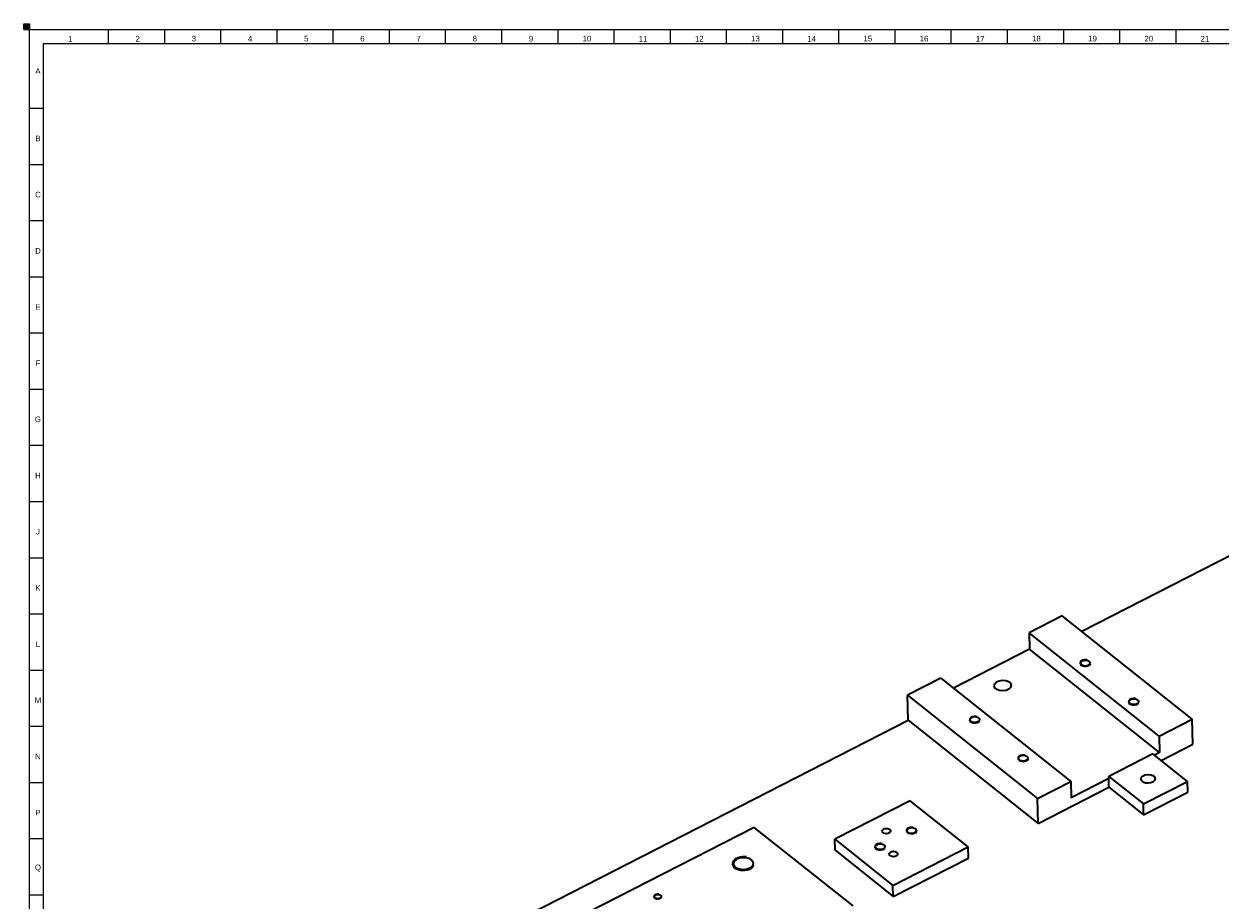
# Model space of a CAD drawing. Header units: millimetres. Extents: x -34 to 6620, y -230 to 4700.
# Tile 87 of 189: x 0 to 426, y 4388 to 4700. Entities that reach past the tile are written whole.
import ezdxf

# ---------------------------------------------------------------- set-up
doc = ezdxf.new("R2010")
doc.units = ezdxf.units.MM
doc.layers.add('1', color=7, linetype='Continuous', true_color=0xffffff)
doc.styles.add('Arial Unicode MS', font='Arial Unicode MS')

# ---------------------------------------------------------------- blocks, each defined once
blk = doc.blocks.new('HATCH7')
at = {"color": 3, "lineweight": 13}
for p, q in [((0, 4699.98951), (2, 4699.98951)), ((0, 4699.94718), (2, 4699.94718)), ((0, 4699.90485), (2, 4699.90485)), ((0, 4699.86252), (2, 4699.86252)), ((0, 4699.82019), (2, 4699.82019)), ((0, 4699.77786), (2, 4699.77786)), ((0, 4699.73553), (2, 4699.73553)), ((0, 4699.6932), (2, 4699.6932)), ((0, 4699.65087), (2, 4699.65087)), ((0, 4699.60854), (2, 4699.60854)), ((0, 4699.56621), (2, 4699.56621)), ((0, 4699.52388), (2, 4699.52388)), ((0, 4699.48155), (2, 4699.48155)), ((0, 4699.43922), (2, 4699.43922)), ((0, 4699.39689), (2, 4699.39689)), ((0, 4699.35456), (2, 4699.35456)), ((0, 4699.31223), (2, 4699.31223)), ((0, 4699.2699), (2, 4699.2699)), ((0, 4699.22757), (2, 4699.22757)), ((0, 4699.18524), (2, 4699.18524)), ((0, 4699.14291), (2, 4699.14291)), ((0, 4699.10058), (2, 4699.10058)), ((0, 4699.05825), (2, 4699.05825)), ((0, 4699.01592), (2, 4699.01592)), ((0, 4698.97359), (2, 4698.97359)), ((0, 4698.93126), (2, 4698.93126)), ((0, 4698.88893), (2, 4698.88893)), ((0, 4698.8466), (2, 4698.8466)), ((0, 4698.80427), (2, 4698.80427)), ((0, 4698.76194), (2, 4698.76194)), ((0, 4698.71961), (2, 4698.71961)), ((0, 4698.67728), (2, 4698.67728)), ((0, 4698.63495), (2, 4698.63495)), ((0, 4698.59262), (2, 4698.59262)), ((0, 4698.55029), (2, 4698.55029)), ((0, 4698.50796), (2, 4698.50796)), ((0, 4698.46563), (2, 4698.46563)), ((0, 4698.4233), (2, 4698.4233)), ((0, 4698.38097), (2, 4698.38097)), ((0, 4698.33864), (2, 4698.33864)), ((0, 4698.29631), (2, 4698.29631)), ((0, 4698.25398), (2, 4698.25398)), ((0, 4698.21165), (2, 4698.21165)), ((0, 4698.16932), (2, 4698.16932)), ((0, 4698.12699), (2, 4698.12699)), ((0, 4698.08466), (2, 4698.08466)), ((0, 4698.04233), (2, 4698.04233)), ((0, 4698), (2, 4698))]:
    blk.add_line(p, q, dxfattribs=at)

msp = doc.modelspace()

# ---------------------------------------------------------------- linework, layer by layer
at = {"layer": '1', "color": 3, "linetype": 'Continuous', "lineweight": 18}
for p, q in [((0, 4698), (0, 4700)), ((0, 4700), (2, 4700)), ((2, 4698), (0, 4698)), ((2, 4700), (2, 4698)), ((2, 2), (2, 4698)), ((2, 4698), (6618, 4698))]:
    msp.add_line(p, q, dxfattribs=at)
at = {"layer": '1', "color": 3, "linetype": 'Continuous', "lineweight": 13}
for p, q in [((30, 4698), (30, 4693)), ((50, 4698), (50, 4693)), ((70, 4698), (70, 4693)), ((90, 4698), (90, 4693)), ((110, 4698), (110, 4693)), ((130, 4698), (130, 4693)), ((150, 4698), (150, 4693)), ((170, 4698), (170, 4693)), ((190, 4698), (190, 4693)), ((210, 4698), (210, 4693)), ((230, 4698), (230, 4693)), ((250, 4698), (250, 4693)), ((270, 4698), (270, 4693)), ((290, 4698), (290, 4693)), ((310, 4698), (310, 4693)), ((330, 4698), (330, 4693)), ((350, 4698), (350, 4693)), ((370, 4698), (370, 4693)), ((390, 4698), (390, 4693)), ((410, 4698), (410, 4693)), ((2, 4670), (7, 4670)), ((2, 4650), (7, 4650)), ((2, 4630), (7, 4630)), ((2, 4610), (7, 4610)), ((2, 4590), (7, 4590)), ((2, 4570), (7, 4570)), ((2, 4550), (7, 4550)), ((2, 4530), (7, 4530)), ((2, 4510), (7, 4510)), ((2, 4490), (7, 4490)), ((2, 4470), (7, 4470)), ((2, 4450), (7, 4450)), ((2, 4430), (7, 4430)), ((2, 4410), (7, 4410)), ((2, 4390), (7, 4390))]:
    msp.add_line(p, q, dxfattribs=at)
at = {"layer": '1', "color": 7, "linetype": 'Continuous', "lineweight": 25}
for p, q in [((7, 7), (7, 4693)), ((7, 4693), (6613, 4693))]:
    msp.add_line(p, q, dxfattribs=at)
at = {"layer": '1', "color": 7, "linetype": 'Continuous', "lineweight": 35}
for p, q in [((376.518, 4483.799), (611.38, 4603.952)), ((369.633, 4489.271), (357.831, 4483.234)), ((415.907, 4452.478), (369.633, 4489.271)), ((357.831, 4483.234), (357.967, 4477.437)), ((404.105, 4446.441), (357.831, 4483.234)), ((357.967, 4477.437), (330.85, 4463.564)), ((404.241, 4440.644), (357.967, 4477.437)), ((326.361, 4467.134), (314.559, 4461.096)), ((326.361, 4467.134), (372.634, 4430.341)), ((314.767, 4452.208), (314.559, 4461.096)), ((314.559, 4461.096), (360.833, 4424.303)), ((84.244, 4334.275), (314.767, 4452.208)), ((314.767, 4452.208), (361.041, 4415.415)), ((404.105, 4446.441), (415.907, 4452.478)), ((416.115, 4443.59), (415.907, 4452.478)), ((404.105, 4446.441), (404.241, 4440.644)), ((404.855, 4437.83), (416.115, 4443.59)), ((401.862, 4440.21), (386.127, 4432.16)), ((414.202, 4430.398), (401.862, 4440.21)), ((404.241, 4440.644), (402.461, 4439.734)), ((360.833, 4424.303), (372.634, 4430.341)), ((361.041, 4415.415), (386.218, 4428.295)), ((372.634, 4430.341), (372.77, 4424.544)), ((386.145, 4431.387), (372.77, 4424.544)), ((386.145, 4431.387), (386.127, 4432.16)), ((386.127, 4432.16), (398.467, 4422.348)), ((386.218, 4428.295), (386.145, 4431.387)), ((386.218, 4428.295), (398.557, 4418.484)), ((398.467, 4422.348), (414.202, 4430.398)), ((414.293, 4426.534), (414.202, 4430.398)), ((361.041, 4415.415), (360.833, 4424.303)), ((398.557, 4418.484), (414.293, 4426.534)), ((315.424, 4423.478), (288.674, 4409.793)), ((336.093, 4407.044), (315.424, 4423.478)), ((398.557, 4418.484), (398.467, 4422.348)), ((259.967, 4413.999), (200.959, 4383.811)), ((295.135, 4386.036), (259.967, 4413.999)), ((288.766, 4405.852), (288.674, 4409.793)), ((288.674, 4409.793), (309.343, 4393.359)), ((309.343, 4393.359), (336.093, 4407.044)), ((336.185, 4403.102), (336.093, 4407.044)), ((288.766, 4405.852), (309.435, 4389.417)), ((309.435, 4389.417), (336.185, 4403.102)), ((309.435, 4389.417), (309.343, 4393.359))]:
    msp.add_line(p, q, dxfattribs=at)
at = {"layer": '1', "color": 2, "linetype": 'Continuous', "lineweight": 13}
for centre, major_axis in [((377.807, 4472.492), (-1.999, -0.047)), ((395.082, 4458.755), (-1.999, -0.047)), ((338.468, 4452.366), (-1.999, -0.047)), ((355.744, 4438.63), (-1.999, -0.047)), ((316.004, 4412.891), (-1.999, -0.047)), ((304.753, 4407.135), (-1.999, -0.047)), ((256.101, 4401.137), (-3.999, -0.094)), ((225.633, 4389.38), (-1.5, -0.035))]:
    msp.add_ellipse(centre, major_axis=major_axis, ratio=0.634305, start_param=4.4136497, end_param=9.1260386, dxfattribs=at)
at = {"layer": '1', "color": 7, "linetype": 'Continuous', "lineweight": 35}
for centre, major_axis in [((377.807, 4472.492), (-1.661, -0.039)), ((348.402, 4464.482), (-2.999, -0.07)), ((395.082, 4458.755), (-1.661, -0.039)), ((338.468, 4452.366), (-1.661, -0.039)), ((355.744, 4438.63), (-1.661, -0.039)), ((400.165, 4431.279), (-2.499, -0.059)), ((306.994, 4412.704), (-1.5, -0.035)), ((316.004, 4412.891), (-1.661, -0.039)), ((304.753, 4407.135), (-1.661, -0.039)), ((256.101, 4401.137), (-3.458, -0.081)), ((309.514, 4404.532), (-1.5, -0.035)), ((225.633, 4389.38), (-1.229, -0.029))]:
    msp.add_ellipse(centre, major_axis=major_axis, ratio=0.634305, dxfattribs=at)

# ---------------------------------------------------------------- block references
at = {"layer": '1', "color": 3, "linetype": 'Continuous', "lineweight": 13}
msp.add_blockref('HATCH7', (0, 0), dxfattribs=at)

# ---------------------------------------------------------------- texts
at = {"layer": '1', "color": 3, "linetype": 'Continuous', "lineweight": 13, "char_height": 2, "attachment_point": 7, "line_spacing_factor": 1.069626, "style": 'Arial Unicode MS'}
for s, insert in [('\\W1.0000;1', (15.723, 4693.738)), ('\\W1.0000;2', (39.723, 4693.738)), ('\\W1.0000;3', (59.723, 4693.738)), ('\\W1.0000;4', (79.723, 4693.743)), ('\\W1.0000;5', (99.723, 4693.743)), ('\\W1.0000;6', (119.723, 4693.738)), ('\\W1.0000;7', (139.723, 4693.743)), ('\\W1.0000;8', (159.723, 4693.738)), ('\\W1.0000;9', (179.723, 4693.738)), ('\\W1.0000;10', (198.846, 4693.738)), ('\\W1.0000;11', (218.846, 4693.738)), ('\\W1.0000;12', (238.846, 4693.738)), ('\\W1.0000;13', (258.846, 4693.738)), ('\\W1.0000;14', (278.846, 4693.738)), ('\\W1.0000;15', (298.846, 4693.738)), ('\\W1.0000;16', (318.846, 4693.738)), ('\\W1.0000;17', (338.846, 4693.738)), ('\\W1.0000;18', (358.846, 4693.738)), ('\\W1.0000;19', (378.846, 4693.738)), ('\\W1.0000;20', (398.846, 4693.738)), ('\\W1.0000;21', (418.846, 4693.738)), ('\\W1.0000;A', (4.068, 4682.243)), ('\\W1.0000;B', (4.068, 4658.243)), ('\\W1.0000;C', (3.991, 4638.226)), ('\\W1.0000;D', (3.991, 4618.243)), ('\\W1.0000;E', (4.068, 4598.243)), ('\\W1.0000;F', (4.147, 4578.243)), ('\\W1.0000;G', (3.913, 4558.226)), ('\\W1.0000;H', (3.991, 4538.243)), ('\\W1.0000;J', (4.302, 4518.243)), ('\\W1.0000;K', (4.068, 4498.243)), ('\\W1.0000;L', (4.223, 4478.243)), ('\\W1.0000;M', (3.836, 4458.243)), ('\\W1.0000;N', (3.991, 4438.243)), ('\\W1.0000;P', (4.068, 4418.243)), ('\\W1.0000;Q', (3.913, 4398.226))]:
    msp.add_mtext(s, dxfattribs=dict(at, insert=insert))

doc.saveas('drawing.dxf')
